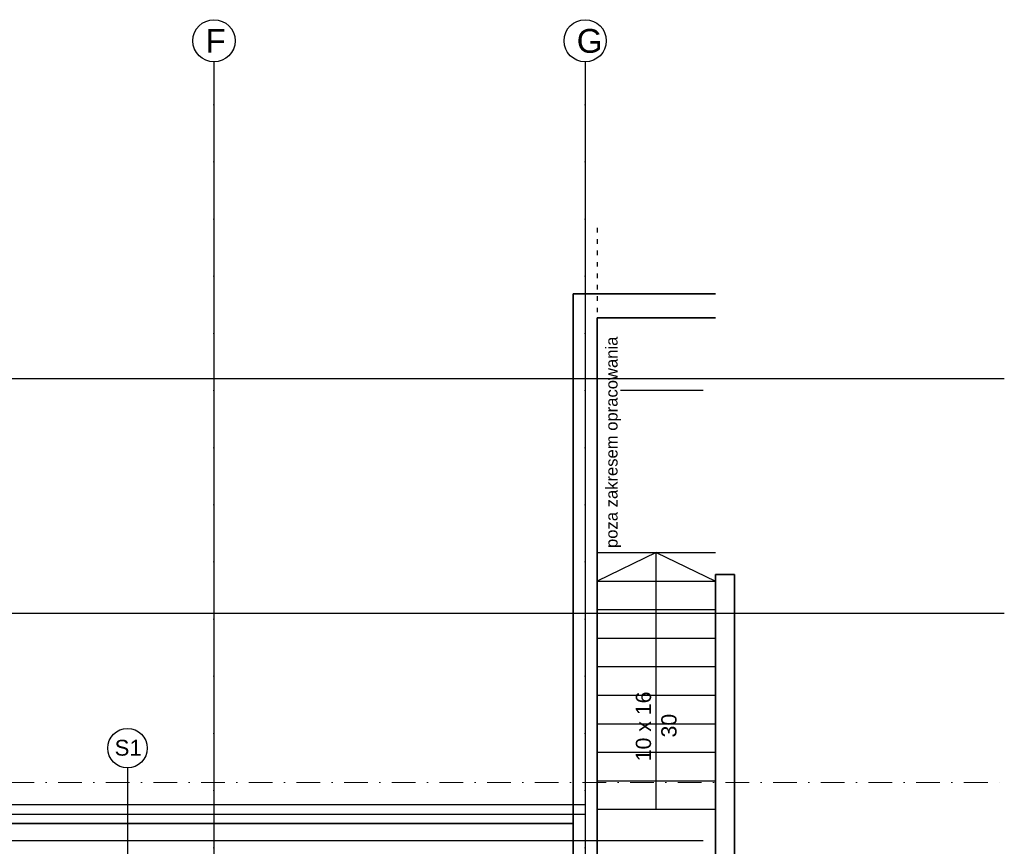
# Model space of a CAD drawing. Header units: millimetres. Extents: x -7023 to 53801, y 9849 to 33561.
# Tile 237 of 256: x 8318 to 9353, y 27233 to 28102. Entities that reach past the tile are written whole.
import ezdxf

# ---------------------------------------------------------------- set-up
doc = ezdxf.new("R2010")
doc.units = ezdxf.units.MM
doc.linetypes.add('ACAD_ISO03W100', pattern=[30, 12, -18])
doc.linetypes.add('DASHDOTX2', pattern=[2, 1, -0.5, 0, -0.5])
doc.layers.add('.IE_podklad', color=252, linetype='Continuous')
doc.layers.add('PROJEKT osie', color=251, linetype='DASHDOTX2', lineweight=9)
doc.styles.add('Arial', font='arial.ttf', dxfattribs={"height": 125})
doc.styles.add('Opisowy', font='arial.ttf')
doc.styles.get("Standard").update_dxf_attribs({"font": 'arial.ttf'})
doc.linetypes.add('ZIGZAG', pattern='A,0.00254,-5.08,[131,ltypeshp.shx,S=5.08,R=0,X=-5.08,Y=0],-10.16,[131,ltypeshp.shx,S=5.08,R=180,X=5.08,Y=0],-5.08', length=20.32254)

# ---------------------------------------------------------------- blocks, each defined once
blk = doc.blocks.new('OSIE DOMKU')
at = {"layer": 'PROJEKT osie', "ltscale": 30}
for p, q in [((-30726.6, 6224.5), (-30726.6, 4137.1)), ((-30336.5, 6224.5), (-30336.5, 4137.1))]:
    blk.add_line(p, q, dxfattribs=at)
at = {"layer": 'PROJEKT osie', "ltscale": 25}
for p, q in [((-33195, 5891.6), (-29896, 5891.6)), ((-33195, 5466.6), (-29896, 5466.6)), ((-33195, 5405.6), (-30212.4, 5405.6))]:
    blk.add_line(p, q, dxfattribs=at)
at = {"layer": 'PROJEKT osie', "linetype": 'Continuous'}
for centre in [(-30726.6, 6246.8), (-30336.5, 6246.8)]:
    blk.add_circle(centre, 22.2, dxfattribs=at)
at = {"layer": 'PROJEKT osie', "char_height": 25, "width": 492.116, "attachment_point": 1}
for s, insert in [('F', (-30735.5, 6259.2)), ('G', (-30345.4, 6259.2))]:
    blk.add_mtext(s, dxfattribs=dict(at, insert=insert))

msp = doc.modelspace()

# ---------------------------------------------------------------- linework, layer by layer
at = {"layer": '.IE_podklad', "ltscale": 30}
for p, q in [((8522.5, 28057.8), (8522.5, 25970.4)), ((8912.6, 28057.8), (8912.6, 25970.4))]:
    msp.add_line(p, q, dxfattribs=at)
at = {"layer": '.IE_podklad', "linetype": 'ACAD_ISO03W100', "lineweight": 30, "ltscale": 0.4}
msp.add_line((8925.1, 27883.4), (8925.1, 26229.7), dxfattribs=at)
at = {"layer": '.IE_podklad', "lineweight": 35}
for p, q in [((8900.1, 26620.1), (8900.1, 27813.9)), ((8900.1, 27813.9), (9049.6, 27813.9)), ((9049.6, 27788.9), (8925.1, 27788.9)), ((8925.1, 27788.9), (8925.1, 26620.1)), ((9049.6, 26610.4), (9049.6, 27518.9)), ((9049.6, 27518.9), (9069.6, 27518.9)), ((9069.6, 27518.9), (9069.6, 26610.4)), ((8900.1, 27256.9), (7836, 27256.9)), ((8543, 27256.9), (8518, 27256.9))]:
    msp.add_line(p, q, dxfattribs=at)
at = {"layer": '.IE_podklad', "ltscale": 25}
for p, q in [((6054.1, 27725), (9353.1, 27725)), ((6054.1, 27478), (9353.1, 27478)), ((6054.1, 27239), (9036.7, 27239))]:
    msp.add_line(p, q, dxfattribs=at)
at = {"layer": '.IE_podklad'}
for p, q in [((9036.7, 27712.4), (8949.6, 27712.4)), ((8431.6, 27315.4), (8431.6, 27206.4)), ((7811.1, 27276.9), (8912.1, 27276.9)), ((8900.1, 27256.9), (7811.1, 27256.9))]:
    msp.add_line(p, q, dxfattribs=at)
at = {"layer": '.IE_podklad', "ltscale": 10}
for p, q in [((8925.1, 27541.9), (9049.6, 27541.9)), ((8987.3, 27541.9), (8925.1, 27511.9)), ((8987.3, 27271.9), (8987.3, 27541.9)), ((8987.3, 27541.9), (9049.6, 27511.9)), ((8925.1, 27511.9), (9049.6, 27511.9)), ((8925.1, 27481.9), (9049.6, 27481.9)), ((8925.1, 27451.9), (9049.6, 27451.9)), ((8925.1, 27421.9), (9049.6, 27421.9)), ((8925.1, 27391.9), (9049.6, 27391.9)), ((8925.1, 27361.9), (9049.6, 27361.9)), ((8925.1, 27331.9), (9049.6, 27331.9)), ((8925.1, 27301.9), (9049.6, 27301.9)), ((8925.1, 27271.9), (9049.6, 27271.9))]:
    msp.add_line(p, q, dxfattribs=at)
at = {"layer": '.IE_podklad', "linetype": 'ZIGZAG'}
msp.add_line((7811.1, 27266.9), (8912.1, 27266.9), dxfattribs=at)
at = {"layer": '.IE_podklad', "linetype": 'Continuous'}
for centre in [(8522.5, 28080.1), (8912.6, 28080.1)]:
    msp.add_circle(centre, 22.2, dxfattribs=at)
at = {"layer": '.IE_podklad'}
msp.add_circle((8431.6, 27336.2), 20.8, dxfattribs=at)

# ---------------------------------------------------------------- block references
msp.add_blockref('OSIE DOMKU', (39249.1, 21833.3), dxfattribs=at)

# ---------------------------------------------------------------- texts
at = {"layer": '.IE_podklad', "linetype": 'Continuous'}
for s, height, style, p in [('poza zakresem opracowania', 12.5, 'Arial', (8946.6, 27546.7)), ('10 x 16', 16, 'Opisowy', (8981.8, 27322.4)), ('30', 16, 'Opisowy', (9008.6, 27347.4))]:
    msp.add_text(s, height=height, rotation=90, dxfattribs=dict(at, style=style)).set_placement(p)
at = {"layer": '.IE_podklad', "linetype": 'Continuous', "style": 'Opisowy'}
msp.add_text('S1', height=16.64, dxfattribs=at).set_placement((8418.1, 27328.3))
at = {"layer": '.IE_podklad', "char_height": 25, "width": 492.116, "attachment_point": 1}
for s, insert in [('F', (8513.6, 28092.5)), ('G', (8903.7, 28092.5))]:
    msp.add_mtext(s, dxfattribs=dict(at, insert=insert))

doc.saveas('drawing.dxf')
